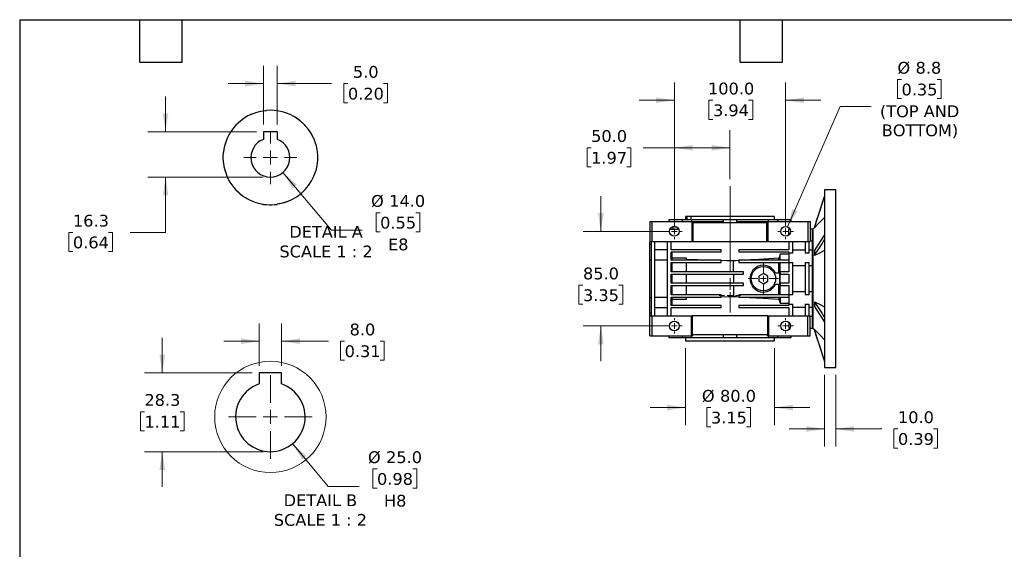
# Model space of a CAD drawing. Header units: millimetres. Extents: x 32 to 1365, y 32 to 1048.
# Tile 3 of 11: x 32 to 917, y 572 to 1048. Entities that reach past the tile are written whole.
import ezdxf

# ---------------------------------------------------------------- set-up
doc = ezdxf.new("R2010")
doc.units = ezdxf.units.MM
doc.header["$LTSCALE"] = 5
doc.linetypes.add('SLD-Center', pattern=[19.05, 15.24, -1.27, 1.27, -1.27])
doc.linetypes.add('SLD-Solid', pattern=[0])
doc.layers.add('TEXT', color=140, linetype='SLD-Solid', lineweight=25)
doc.styles.add('SLDTEXTSTYLE0', font='VERDANA.TTF')
doc.dimstyles.new('SLDDIMSTYLE10', dxfattribs={"dimtxt": 10.790039, "dimasz": 16.51, "dimexe": 0, "dimexo": 0.0625, "dimgap": 2.69751, "dimtad": 0, "dimtih": 1, "dimtoh": 1, "dimlfac": 0.4, "dimrnd": 1e-09, "dimzin": 12, "dimdsep": 46, "dimtxsty": 'SLDTEXTSTYLE0', "dimsah": 1, "dimcen": 0.09, "dimadec": 0, "dimazin": 3, "dimtfac": 1, "dimtmove": 0, "dimatfit": 0, "dimfxl": 0, "dimfrac": 2, "dimtolj": 1, "dimtzin": 12, "dimarcsym": 0})
doc.dimstyles.new('SLDDIMSTYLE2', dxfattribs={"dimtxt": 10.790039, "dimasz": 16.51, "dimexe": 0, "dimexo": 0.0625, "dimgap": 2.69751, "dimtad": 0, "dimtih": 1, "dimtoh": 1, "dimrnd": 1e-09, "dimzin": 4, "dimdsep": 46, "dimtxsty": 'SLDTEXTSTYLE0', "dimsah": 1, "dimcen": 0.09, "dimadec": 0, "dimazin": 1, "dimtfac": 1, "dimtmove": 0, "dimatfit": 0, "dimfxl": 0, "dimfrac": 2, "dimtolj": 1, "dimtzin": 12, "dimarcsym": 0})
doc.dimstyles.new('SLDDIMSTYLE4', dxfattribs={"dimtxt": 10.790039, "dimasz": 16.51, "dimexe": 0, "dimexo": 0.0625, "dimgap": 2.69751, "dimtad": 0, "dimtih": 1, "dimtoh": 1, "dimrnd": 1e-09, "dimzin": 4, "dimdsep": 46, "dimtxsty": 'SLDTEXTSTYLE0', "dimsah": 1, "dimcen": 0.09, "dimadec": 0, "dimazin": 1, "dimtfac": 1, "dimtofl": 0, "dimtmove": 0, "dimatfit": 3, "dimfxl": 0, "dimfrac": 2, "dimtolj": 1, "dimtzin": 12, "dimarcsym": 0})
doc.dimstyles.new('SLDDIMSTYLE7', dxfattribs={"dimtxt": 10.790039, "dimasz": 16.51, "dimexe": 0, "dimexo": 0.0625, "dimgap": 2.69751, "dimtad": 0, "dimtih": 1, "dimtoh": 1, "dimrnd": 1e-09, "dimzin": 12, "dimdsep": 46, "dimtxsty": 'SLDTEXTSTYLE0', "dimsah": 1, "dimcen": 0, "dimadec": 0, "dimazin": 3, "dimtfac": 1, "dimtofl": 0, "dimtmove": 0, "dimatfit": 3, "dimfxl": 0, "dimfrac": 2, "dimtolj": 1, "dimtzin": 12, "dimarcsym": 0})
doc.dimstyles.new('SLDDIMSTYLE8', dxfattribs={"dimtxt": 10.790039, "dimasz": 16.51, "dimexe": 0, "dimexo": 0.0625, "dimgap": 2.69751, "dimtad": 0, "dimtih": 1, "dimtoh": 1, "dimlfac": 0.4, "dimrnd": 1e-09, "dimzin": 4, "dimdsep": 46, "dimtxsty": 'SLDTEXTSTYLE0', "dimsah": 1, "dimcen": 0.09, "dimadec": 0, "dimazin": 1, "dimtfac": 1, "dimtmove": 0, "dimatfit": 0, "dimfxl": 0, "dimfrac": 2, "dimtolj": 1, "dimtzin": 12, "dimarcsym": 0})
doc.dimstyles.new('SLDDIMSTYLE9', dxfattribs={"dimtxt": 10.790039, "dimasz": 16.51, "dimexe": 0, "dimexo": 0.0625, "dimgap": 2.69751, "dimtad": 0, "dimtih": 1, "dimtoh": 1, "dimlfac": 0.4, "dimrnd": 1e-09, "dimzin": 4, "dimdsep": 46, "dimtxsty": 'SLDTEXTSTYLE0', "dimsah": 1, "dimcen": 0, "dimadec": 0, "dimazin": 1, "dimtfac": 1, "dimtofl": 0, "dimtmove": 0, "dimatfit": 3, "dimfxl": 0, "dimfrac": 2, "dimtolj": 1, "dimtzin": 12, "dimarcsym": 0})

# ---------------------------------------------------------------- blocks, each defined once
blk = doc.blocks.new('_D_16')
at = {"color": 7, "linetype": 'SLD-Solid', "lineweight": 0}
for p, q in [((824.37, 993.97), (820.74, 993.97)), ((820.74, 993.97), (820.74, 976.82)), ((856.43, 993.97), (860.05, 993.97)), ((860.05, 993.97), (860.05, 976.82)), ((820.74, 976.82), (824.37, 976.82)), ((860.05, 976.82), (856.43, 976.82)), ((721.97, 861.42), (769.29, 969.72)), ((769.29, 969.72), (797.07, 969.72))]:
    blk.add_line(p, q, dxfattribs=at)
at = {"color": 7, "linetype": 'SLD-Solid', "lineweight": 18}
blk.add_solid([(721.97, 861.42), (730.91, 875.54), (726.25, 877.57)], dxfattribs=at)
at = {"color": 7, "linetype": 'SLD-Solid', "lineweight": 18, "char_height": 10.583, "attachment_point": 1, "style": 'SLDTEXTSTYLE0'}
for s, insert in [('%%c', (820.71, 1009.82)), ('8.8', (837, 1009.82)), ('0.35', (824.37, 990.26)), ('(TOP AND', (805.01, 970.69)), ('BOTTOM)', (806.59, 953.55))]:
    blk.add_mtext(s, dxfattribs=dict(at, insert=insert))
blk = doc.blocks.new('_D_17')
at = {"color": 7, "linetype": 'SLD-Solid', "lineweight": 0}
for p, q in [((554.11, 857.4), (554.11, 889.15)), ((613.86, 857.4), (538.24, 857.4)), ((538.08, 809.03), (534.46, 809.03)), ((534.46, 809.03), (534.46, 791.88)), ((570.14, 809.03), (573.77, 809.03)), ((573.77, 809.03), (573.77, 791.88)), ((534.46, 791.88), (538.08, 791.88)), ((573.77, 791.88), (570.14, 791.88)), ((613.86, 772.4), (538.24, 772.4)), ((554.11, 772.4), (554.11, 740.65))]:
    blk.add_line(p, q, dxfattribs=at)
at = {"color": 7, "linetype": 'SLD-Solid', "lineweight": 18}
for points in [[(554.11, 857.4), (556.65, 873.91), (551.57, 873.91)], [(554.11, 772.4), (551.57, 755.89), (556.65, 755.89)]]:
    blk.add_solid(points, dxfattribs=at)
at = {"color": 7, "linetype": 'SLD-Solid', "lineweight": 18, "char_height": 10.583, "attachment_point": 1, "style": 'SLDTEXTSTYLE0'}
for s, insert in [('85.0', (538.08, 824.88)), ('3.35', (538.08, 805.32))]:
    blk.add_mtext(s, dxfattribs=dict(at, insert=insert))
blk = doc.blocks.new('_D_18')
at = {"color": 7, "linetype": 'SLD-Solid', "lineweight": 0}
for p, q in [((620.21, 863.75), (620.21, 991.17)), ((720.21, 863.75), (720.21, 991.17)), ((620.21, 975.3), (588.46, 975.3)), ((654.92, 975.3), (651.29, 975.3)), ((651.29, 975.3), (651.29, 958.15)), ((686.98, 975.3), (690.6, 975.3)), ((690.6, 975.3), (690.6, 958.15)), ((720.21, 975.3), (751.96, 975.3)), ((651.29, 958.15), (654.92, 958.15)), ((690.6, 958.15), (686.98, 958.15))]:
    blk.add_line(p, q, dxfattribs=at)
at = {"color": 7, "linetype": 'SLD-Solid', "lineweight": 18}
for points in [[(620.21, 975.3), (603.7, 977.84), (603.7, 972.76)], [(720.21, 975.3), (736.72, 972.76), (736.72, 977.84)]]:
    blk.add_solid(points, dxfattribs=at)
at = {"color": 7, "linetype": 'SLD-Solid', "lineweight": 18, "char_height": 10.583, "attachment_point": 1, "style": 'SLDTEXTSTYLE0'}
for s, insert in [('100.0', (650.43, 991.16)), ('3.94', (654.92, 971.59))]:
    blk.add_mtext(s, dxfattribs=dict(at, insert=insert))
blk = doc.blocks.new('_D_19')
at = {"color": 7, "linetype": 'SLD-Solid', "lineweight": 0}
for p, q in [((620.21, 863.75), (620.21, 948.46)), ((670.21, 904.5), (670.21, 948.46)), ((545.39, 932.58), (541.77, 932.58)), ((541.77, 932.58), (541.77, 915.44)), ((577.45, 932.58), (581.08, 932.58)), ((581.08, 932.58), (581.08, 915.44)), ((620.21, 932.58), (592.08, 932.58)), ((670.21, 932.58), (620.21, 932.58)), ((541.77, 915.44), (545.39, 915.44)), ((581.08, 915.44), (577.45, 915.44))]:
    blk.add_line(p, q, dxfattribs=at)
at = {"color": 7, "linetype": 'SLD-Solid', "lineweight": 18}
for points in [[(620.21, 932.58), (636.72, 930.04), (636.72, 935.12)], [(670.21, 932.58), (653.7, 935.12), (653.7, 930.04)]]:
    blk.add_solid(points, dxfattribs=at)
at = {"color": 7, "linetype": 'SLD-Solid', "lineweight": 18, "char_height": 10.583, "attachment_point": 1, "style": 'SLDTEXTSTYLE0'}
for s, insert in [('50.0', (545.39, 948.44)), ('1.97', (545.39, 928.88))]:
    blk.add_mtext(s, dxfattribs=dict(at, insert=insert))
blk = doc.blocks.new('_D_20')
at = {"color": 7, "linetype": 'SLD-Solid', "lineweight": 0}
for p, q in [((630.21, 752.55), (630.21, 683.11)), ((710.21, 752.55), (710.21, 683.11)), ((630.21, 698.98), (598.46, 698.98)), ((653.09, 698.98), (649.47, 698.98)), ((649.47, 698.98), (649.47, 681.83)), ((685.16, 698.98), (688.78, 698.98)), ((688.78, 698.98), (688.78, 681.83)), ((710.21, 698.98), (741.96, 698.98)), ((649.47, 681.83), (653.09, 681.83)), ((688.78, 681.83), (685.16, 681.83))]:
    blk.add_line(p, q, dxfattribs=at)
at = {"color": 7, "linetype": 'SLD-Solid', "lineweight": 18}
for points in [[(630.21, 698.98), (613.7, 701.52), (613.7, 696.44)], [(710.21, 698.98), (726.72, 696.44), (726.72, 701.52)]]:
    blk.add_solid(points, dxfattribs=at)
at = {"color": 7, "linetype": 'SLD-Solid', "lineweight": 18, "char_height": 10.583, "attachment_point": 1, "style": 'SLDTEXTSTYLE0'}
for s, insert in [('%%c', (644.95, 714.84)), ('80.0', (661.24, 714.84)), ('3.15', (653.09, 695.27))]:
    blk.add_mtext(s, dxfattribs=dict(at, insert=insert))
blk = doc.blocks.new('_D_21')
at = {"color": 7, "linetype": 'SLD-Solid', "lineweight": 0}
for p, q in [((755.21, 728.55), (755.21, 663.9)), ((765.21, 728.55), (765.21, 663.9)), ((755.21, 679.77), (723.46, 679.77)), ((765.21, 679.77), (806.55, 679.77)), ((821.18, 679.77), (817.55, 679.77)), ((817.55, 679.77), (817.55, 662.63)), ((853.24, 679.77), (856.86, 679.77)), ((856.86, 679.77), (856.86, 662.63)), ((817.55, 662.63), (821.18, 662.63)), ((856.86, 662.63), (853.24, 662.63))]:
    blk.add_line(p, q, dxfattribs=at)
at = {"color": 7, "linetype": 'SLD-Solid', "lineweight": 18}
for points in [[(755.21, 679.77), (738.7, 682.31), (738.7, 677.23)], [(765.21, 679.77), (781.72, 677.23), (781.72, 682.31)]]:
    blk.add_solid(points, dxfattribs=at)
at = {"color": 7, "linetype": 'SLD-Solid', "lineweight": 18, "char_height": 10.583, "attachment_point": 1, "style": 'SLDTEXTSTYLE0'}
for s, insert in [('10.0', (821.18, 695.63)), ('0.39', (821.18, 676.07))]:
    blk.add_mtext(s, dxfattribs=dict(at, insert=insert))
blk = doc.blocks.new('SW_CENTERMARKSYMBOL_19')
at = {"color": 0, "linetype": 'SLD-Solid', "lineweight": 18}
for p, q in [((0, 5.08), (0, 13.54)), ((-5.08, 0), (-13.54, 0)), ((0, 0), (-2.54, 0)), ((0, 0), (0, 2.54)), ((0, 0), (0, -2.54)), ((0, 0), (2.54, 0)), ((5.08, 0), (13.54, 0)), ((0, -5.08), (0, -13.54))]:
    blk.add_line(p, q, dxfattribs=at)
blk = doc.blocks.new('SW_CENTERMARKSYMBOL_20')
at = {"color": 0, "linetype": 'SLD-Solid', "lineweight": 18}
for p, q in [((-5.08, 0), (-6.93, 0)), ((0, 0), (-2.54, 0)), ((0, 5.08), (0, 6.93)), ((0, 0), (0, 2.54)), ((0, 0), (0, -2.54)), ((0, 0), (2.54, 0)), ((5.08, 0), (6.93, 0)), ((0, -5.08), (0, -6.93))]:
    blk.add_line(p, q, dxfattribs=at)
blk = doc.blocks.new('SW_CENTERMARKSYMBOL_21')
at = {"color": 0, "linetype": 'SLD-Solid', "lineweight": 18}
for p, q in [((-5.08, 0), (-6.93, 0)), ((0, 0), (-2.54, 0)), ((0, 5.08), (0, 6.93)), ((0, 0), (0, 2.54)), ((0, 0), (0, -2.54)), ((0, 0), (2.54, 0)), ((5.08, 0), (6.93, 0)), ((0, -5.08), (0, -6.93))]:
    blk.add_line(p, q, dxfattribs=at)
blk = doc.blocks.new('SW_CENTERMARKSYMBOL_22')
at = {"color": 0, "linetype": 'SLD-Solid', "lineweight": 18}
for p, q in [((-5.08, 0), (-6.93, 0)), ((0, 0), (-2.54, 0)), ((0, 5.08), (0, 6.93)), ((0, 0), (0, 2.54)), ((0, 0), (0, -2.54)), ((0, 0), (2.54, 0)), ((5.08, 0), (6.93, 0)), ((0, -5.08), (0, -6.93))]:
    blk.add_line(p, q, dxfattribs=at)
blk = doc.blocks.new('SW_CENTERMARKSYMBOL_23')
at = {"color": 0, "linetype": 'SLD-Solid', "lineweight": 18}
for p, q in [((-5.08, 0), (-6.93, 0)), ((0, 0), (-2.54, 0)), ((0, 5.08), (0, 6.93)), ((0, 0), (0, 2.54)), ((0, 0), (0, -2.54)), ((0, 0), (2.54, 0)), ((5.08, 0), (6.93, 0)), ((0, -5.08), (0, -6.93))]:
    blk.add_line(p, q, dxfattribs=at)
blk = doc.blocks.new('SW_CENTERMARKSYMBOL_24')
at = {"color": 0, "linetype": 'SLD-Solid', "lineweight": 18}
for p, q in [((0, 5.08), (0, 9.79)), ((-5.08, 0), (-9.79, 0)), ((0, 0), (-2.54, 0)), ((0, 0), (0, 2.54)), ((0, 0), (0, -2.54)), ((0, 0), (2.54, 0)), ((5.08, 0), (9.79, 0)), ((0, -5.08), (0, -9.79))]:
    blk.add_line(p, q, dxfattribs=at)
blk = doc.blocks.new('_D_22')
at = {"color": 7, "linetype": 'SLD-Solid', "lineweight": 0}
for p, q in [((250.83, 953.4), (250.83, 1006.14)), ((263.33, 953.4), (263.33, 1006.14)), ((250.83, 990.27), (219.08, 990.27)), ((263.33, 990.27), (312.16, 990.27)), ((326.78, 990.27), (323.15, 990.27)), ((323.15, 990.27), (323.15, 973.12)), ((358.84, 990.27), (362.46, 990.27)), ((362.46, 990.27), (362.46, 973.12)), ((323.15, 973.12), (326.78, 973.12)), ((362.46, 973.12), (358.84, 973.12))]:
    blk.add_line(p, q, dxfattribs=at)
at = {"color": 7, "linetype": 'SLD-Solid', "lineweight": 18}
for points in [[(250.83, 990.27), (234.32, 992.81), (234.32, 987.73)], [(263.33, 990.27), (279.84, 987.73), (279.84, 992.81)]]:
    blk.add_solid(points, dxfattribs=at)
at = {"color": 7, "linetype": 'SLD-Solid', "lineweight": 18, "char_height": 10.583, "attachment_point": 1, "style": 'SLDTEXTSTYLE0'}
for s, insert in [('5.0', (331.27, 1006.13)), ('0.20', (326.78, 986.56))]:
    blk.add_mtext(s, dxfattribs=dict(at, insert=insert))
blk = doc.blocks.new('_D_23')
at = {"color": 7, "linetype": 'SLD-Solid', "lineweight": 0}
for p, q in [((268.34, 910.4), (311.87, 858.57)), ((355.73, 874.24), (352.11, 874.24)), ((352.11, 874.24), (352.11, 857.09)), ((387.8, 874.24), (391.42, 874.24)), ((391.42, 874.24), (391.42, 857.09)), ((311.87, 858.57), (339.65, 858.57)), ((352.11, 857.09), (355.73, 857.09)), ((391.42, 857.09), (387.8, 857.09))]:
    blk.add_line(p, q, dxfattribs=at)
at = {"color": 7, "linetype": 'SLD-Solid', "lineweight": 18}
blk.add_solid([(268.34, 910.4), (277.01, 896.12), (280.9, 899.39)], dxfattribs=at)
at = {"color": 7, "linetype": 'SLD-Solid', "lineweight": 18, "char_height": 10.583, "attachment_point": 1, "style": 'SLDTEXTSTYLE0'}
for s, insert in [('%%c', (347.59, 890.1)), ('14.0', (363.88, 890.1)), ('0.55', (355.73, 870.53)), ('E8', (362.82, 850.97))]:
    blk.add_mtext(s, dxfattribs=dict(at, insert=insert))
blk = doc.blocks.new('_D_24')
at = {"color": 7, "linetype": 'SLD-Solid', "lineweight": 0}
for p, q in [((162.87, 947.05), (162.87, 978.8)), ((244.48, 947.05), (147, 947.05)), ((250.73, 906.3), (147, 906.3)), ((162.87, 856.48), (162.87, 906.3)), ((79.6, 856.48), (75.98, 856.48)), ((75.98, 856.48), (75.98, 839.33)), ((111.66, 856.48), (115.29, 856.48)), ((115.29, 856.48), (115.29, 839.33)), ((131.12, 856.48), (162.87, 856.48)), ((75.98, 839.33), (79.6, 839.33)), ((115.29, 839.33), (111.66, 839.33))]:
    blk.add_line(p, q, dxfattribs=at)
at = {"color": 7, "linetype": 'SLD-Solid', "lineweight": 18}
for points in [[(162.87, 947.05), (165.41, 963.56), (160.33, 963.56)], [(162.87, 906.3), (160.33, 889.79), (165.41, 889.79)]]:
    blk.add_solid(points, dxfattribs=at)
at = {"color": 7, "linetype": 'SLD-Solid', "lineweight": 18, "char_height": 10.583, "attachment_point": 1, "style": 'SLDTEXTSTYLE0'}
for s, insert in [('16.3', (79.6, 872.34)), ('0.64', (79.6, 852.77))]:
    blk.add_mtext(s, dxfattribs=dict(at, insert=insert))
blk = doc.blocks.new('SW_CENTERMARKSYMBOL_25')
at = {"color": 0, "linetype": 'SLD-Solid', "lineweight": 18}
for p, q in [((0, 12.7), (0, 23.85)), ((-12.7, 0), (-23.85, 0)), ((0, 0), (-6.35, 0)), ((0, 0), (0, 6.35)), ((0, 0), (0, -6.35)), ((0, 0), (6.35, 0)), ((12.7, 0), (23.85, 0)), ((0, -12.7), (0, -23.85))]:
    blk.add_line(p, q, dxfattribs=at)
blk = doc.blocks.new('_D_25')
at = {"color": 7, "linetype": 'SLD-Solid', "lineweight": 0}
for p, q in [((247.08, 736.44), (247.08, 774.55)), ((267.08, 736.44), (267.08, 774.55)), ((247.08, 758.67), (215.33, 758.67)), ((267.08, 758.67), (309.18, 758.67)), ((323.81, 758.67), (320.18, 758.67)), ((320.18, 758.67), (320.18, 741.52)), ((355.87, 758.67), (359.49, 758.67)), ((359.49, 758.67), (359.49, 741.52)), ((320.18, 741.52), (323.81, 741.52)), ((359.49, 741.52), (355.87, 741.52))]:
    blk.add_line(p, q, dxfattribs=at)
at = {"color": 7, "linetype": 'SLD-Solid', "lineweight": 18}
for points in [[(247.08, 758.67), (230.57, 761.21), (230.57, 756.13)], [(267.08, 758.67), (283.59, 756.13), (283.59, 761.21)]]:
    blk.add_solid(points, dxfattribs=at)
at = {"color": 7, "linetype": 'SLD-Solid', "lineweight": 18, "char_height": 10.583, "attachment_point": 1, "style": 'SLDTEXTSTYLE0'}
for s, insert in [('8.0', (328.3, 774.53)), ('0.31', (323.81, 754.96))]:
    blk.add_mtext(s, dxfattribs=dict(at, insert=insert))
blk = doc.blocks.new('_D_26')
at = {"color": 7, "linetype": 'SLD-Solid', "lineweight": 0}
for p, q in [((277.08, 666.58), (309.07, 628.16)), ((352.94, 643.83), (349.31, 643.83)), ((349.31, 643.83), (349.31, 626.68)), ((385, 643.83), (388.62, 643.83)), ((388.62, 643.83), (388.62, 626.68)), ((309.07, 628.16), (336.85, 628.16)), ((349.31, 626.68), (352.94, 626.68)), ((388.62, 626.68), (385, 626.68))]:
    blk.add_line(p, q, dxfattribs=at)
at = {"color": 7, "linetype": 'SLD-Solid', "lineweight": 18}
blk.add_solid([(277.08, 666.58), (285.69, 652.27), (289.6, 655.52)], dxfattribs=at)
at = {"color": 7, "linetype": 'SLD-Solid', "lineweight": 18, "char_height": 10.583, "attachment_point": 1, "style": 'SLDTEXTSTYLE0'}
for s, insert in [('%%c', (344.79, 659.69)), ('25.0', (361.08, 659.69)), ('0.98', (352.94, 640.12)), ('H8', (359.18, 620.56))]:
    blk.add_mtext(s, dxfattribs=dict(at, insert=insert))
blk = doc.blocks.new('_D_27')
at = {"color": 7, "linetype": 'SLD-Solid', "lineweight": 0}
for p, q in [((159.9, 730.09), (159.9, 761.84)), ((240.73, 730.09), (144.03, 730.09)), ((143.87, 695.29), (140.25, 695.29)), ((140.25, 695.29), (140.25, 678.14)), ((175.93, 695.29), (179.56, 695.29)), ((179.56, 695.29), (179.56, 678.14)), ((140.25, 678.14), (143.87, 678.14)), ((179.56, 678.14), (175.93, 678.14)), ((250.73, 659.34), (144.03, 659.34)), ((159.9, 659.34), (159.9, 627.59))]:
    blk.add_line(p, q, dxfattribs=at)
at = {"color": 7, "linetype": 'SLD-Solid', "lineweight": 18}
for points in [[(159.9, 730.09), (162.44, 746.6), (157.36, 746.6)], [(159.9, 659.34), (157.36, 642.83), (162.44, 642.83)]]:
    blk.add_solid(points, dxfattribs=at)
at = {"color": 7, "linetype": 'SLD-Solid', "lineweight": 18, "char_height": 10.583, "attachment_point": 1, "style": 'SLDTEXTSTYLE0'}
for s, insert in [('28.3', (143.87, 711.15)), ('1.11', (143.87, 691.58))]:
    blk.add_mtext(s, dxfattribs=dict(at, insert=insert))
blk = doc.blocks.new('SW_CENTERMARKSYMBOL_26')
at = {"color": 0, "linetype": 'SLD-Solid', "lineweight": 18}
for p, q in [((0, 12.7), (0, 37.6)), ((-12.7, 0), (-37.6, 0)), ((0, 0), (-6.35, 0)), ((0, 0), (0, 6.35)), ((0, 0), (0, -6.35)), ((0, 0), (6.35, 0)), ((12.7, 0), (37.6, 0)), ((0, -12.7), (0, -37.6))]:
    blk.add_line(p, q, dxfattribs=at)

msp = doc.modelspace()

# ---------------------------------------------------------------- linework, layer by layer
for p, q in [((239.428, 962.461), (243.95, 964.221)), ((263.333, 947.051), (250.833, 947.051)), ((250.833, 947.051), (250.833, 940.147)), ((263.333, 940.147), (263.333, 947.051)), ((214.583, 923.801), (214.86, 928.646)), ((214.86, 918.957), (214.583, 923.801)), ((299.514, 926.227), (299.514, 921.375)), ((765.214, 894.901), (755.214, 894.901)), ((755.214, 894.901), (755.214, 734.901)), ((765.214, 734.901), (765.214, 894.901)), ((755.149, 889.401), (746.044, 861.381)), ((755.171, 889.401), (755.214, 889.401)), ((615.214, 867.901), (615.214, 866.401)), ((615.5, 867.901), (615.214, 867.901)), ((615.5, 866.401), (615.5, 867.901)), ((627.565, 867.901), (615.5, 867.901)), ((627.565, 866.401), (627.565, 867.901)), ((635.799, 867.901), (627.565, 867.901)), ((630.214, 870.901), (630.214, 867.901)), ((631.857, 870.901), (630.214, 870.901)), ((631.857, 867.901), (631.857, 870.901)), ((635.067, 870.901), (631.857, 870.901)), ((635.067, 870.901), (635.067, 867.901)), ((710.214, 870.901), (635.067, 870.901)), ((635.799, 866.401), (635.799, 867.901)), ((664.212, 867.901), (635.799, 867.901)), ((664.212, 867.901), (664.212, 865.901)), ((676.215, 867.901), (664.212, 867.901)), ((676.215, 865.901), (676.215, 867.901)), ((704.629, 867.901), (676.215, 867.901)), ((704.629, 867.901), (704.629, 866.401)), ((713.116, 867.901), (704.629, 867.901)), ((710.214, 867.901), (710.214, 870.901)), ((713.116, 866.401), (713.116, 867.901)), ((724.885, 867.901), (713.116, 867.901)), ((724.885, 867.901), (724.885, 866.401)), ((725.214, 867.901), (724.885, 867.901)), ((725.214, 866.401), (725.214, 867.901)), ((598.214, 866.401), (598.214, 848.401)), ((598.214, 866.401), (600.214, 866.401)), ((600.214, 848.401), (600.214, 866.401)), ((600.214, 866.401), (636.214, 866.401)), ((616.306, 859.401), (624.122, 859.401)), ((618.921, 861.401), (618.921, 859.401)), ((622.023, 861.401), (618.921, 861.401)), ((636.214, 848.401), (636.214, 866.401)), ((637.214, 865.401), (636.214, 866.401)), ((664.212, 865.901), (636.714, 865.901)), ((637.214, 848.401), (637.214, 865.401)), ((637.214, 865.401), (703.214, 865.401)), ((703.714, 865.901), (676.215, 865.901)), ((703.214, 865.401), (704.214, 866.401)), ((703.214, 848.401), (703.214, 865.401)), ((704.214, 866.401), (704.214, 848.401)), ((704.214, 866.401), (740.214, 866.401)), ((724.122, 859.401), (723.214, 859.401)), ((723.214, 854.196), (723.214, 859.401)), ((740.214, 866.401), (740.214, 848.401)), ((740.214, 866.401), (742.214, 866.401)), ((742.214, 866.401), (742.214, 848.401)), ((744.214, 859.401), (742.214, 859.401)), ((744.764, 859.401), (744.214, 859.401)), ((744.214, 859.401), (744.214, 770.401)), ((746.044, 860.681), (744.764, 859.401)), ((744.764, 859.401), (744.764, 770.401)), ((746.044, 861.381), (746.044, 861.27)), ((746.044, 861.27), (746.044, 860.612)), ((746.044, 839.978), (755.214, 854.097)), ((598.214, 848.401), (599.214, 848.401)), ((598.214, 845.589), (598.214, 848.401)), ((599.214, 845.589), (598.214, 845.589)), ((598.214, 831.945), (598.214, 845.589)), ((599.214, 848.401), (600.214, 848.401)), ((599.214, 848.401), (599.214, 781.401)), ((600.214, 848.401), (636.214, 848.401)), ((602.714, 781.401), (602.714, 848.401)), ((613.714, 848.401), (613.714, 781.401)), ((617.214, 840.901), (617.214, 848.401)), ((662.214, 840.901), (617.214, 840.901)), ((636.214, 848.401), (637.214, 848.401)), ((637.214, 848.401), (703.214, 848.401)), ((662.214, 838.901), (662.214, 840.901)), ((723.214, 840.901), (678.214, 840.901)), ((678.214, 840.901), (678.214, 838.901)), ((703.214, 848.401), (704.214, 848.401)), ((704.214, 848.401), (740.214, 848.401)), ((723.214, 848.401), (723.214, 840.901)), ((726.714, 837.95), (726.714, 848.401)), ((737.714, 848.401), (737.714, 837.95)), ((740.214, 848.401), (741.214, 848.401)), ((741.214, 848.401), (742.214, 848.401)), ((741.214, 848.401), (741.214, 837.95)), ((742.214, 848.867), (744.214, 848.867)), ((598.214, 831.945), (599.214, 831.945)), ((598.214, 797.856), (598.214, 831.945)), ((613.714, 840.747), (602.714, 840.747)), ((602.714, 831.945), (613.714, 831.945)), ((617.214, 838.901), (662.214, 838.901)), ((617.214, 831.401), (617.214, 838.901)), ((617.214, 831.945), (618.214, 831.945)), ((618.214, 831.945), (618.214, 838.901)), ((631.214, 833.388), (618.214, 833.388)), ((618.214, 831.401), (618.214, 831.945)), ((631.214, 831.401), (631.214, 833.388)), ((678.214, 838.901), (723.214, 838.901)), ((714.254, 831.401), (714.254, 833.388)), ((723.214, 836.942), (715.214, 836.942)), ((715.214, 831.401), (715.214, 836.942)), ((723.214, 838.901), (723.214, 837.95)), ((726.714, 837.95), (723.214, 837.95)), ((723.214, 837.95), (723.214, 829.351)), ((737.714, 840.651), (726.714, 840.651)), ((741.214, 837.95), (737.714, 837.95)), ((744.214, 840.651), (741.214, 840.651)), ((746.044, 839.978), (746.044, 835.629)), ((746.044, 835.629), (746.044, 835.591)), ((662.214, 831.401), (617.214, 831.401)), ((617.214, 829.401), (662.214, 829.401)), ((617.214, 820.901), (617.214, 829.401)), ((618.214, 820.901), (618.214, 829.401)), ((631.214, 820.901), (631.214, 829.401)), ((662.214, 829.401), (662.214, 831.401)), ((673.464, 820.901), (673.464, 830.897)), ((678.214, 831.401), (678.214, 829.401)), ((723.214, 831.401), (678.214, 831.401)), ((678.214, 829.401), (723.214, 829.401)), ((714.254, 819.901), (714.254, 829.401)), ((715.214, 820.901), (715.214, 829.401)), ((723.214, 829.351), (726.714, 829.351)), ((723.214, 829.351), (723.214, 820.901)), ((726.714, 800.45), (726.714, 829.351)), ((726.714, 826.651), (737.714, 826.651)), ((737.714, 829.351), (741.214, 829.351)), ((737.714, 829.351), (737.714, 800.45)), ((741.214, 829.351), (741.214, 800.45)), ((741.214, 826.651), (744.214, 826.651)), ((682.214, 820.901), (617.214, 820.901)), ((617.214, 818.901), (682.214, 818.901)), ((617.214, 810.901), (617.214, 818.901)), ((618.214, 810.901), (618.214, 818.901)), ((631.214, 810.901), (631.214, 818.901)), ((673.464, 818.901), (673.464, 810.901)), ((682.214, 818.901), (682.214, 820.901)), ((700.214, 819.519), (696.214, 817.21)), ((696.214, 817.21), (696.214, 812.591)), ((704.214, 817.21), (700.214, 819.519)), ((704.214, 812.591), (704.214, 817.21)), ((714.808, 819.901), (711.123, 819.901)), ((715.214, 820.901), (715.214, 818.901)), ((723.214, 820.901), (715.214, 820.901)), ((715.214, 818.901), (723.214, 818.901)), ((715.214, 810.901), (715.214, 818.901)), ((723.214, 818.901), (723.214, 810.901)), ((682.214, 810.901), (617.214, 810.901)), ((617.214, 808.901), (682.214, 808.901)), ((617.214, 800.401), (617.214, 808.901)), ((618.214, 800.401), (618.214, 808.901)), ((631.214, 800.401), (631.214, 808.901)), ((673.464, 808.901), (673.464, 798.904)), ((682.214, 808.901), (682.214, 810.901)), ((696.214, 812.591), (700.214, 810.282)), ((700.214, 810.282), (704.214, 812.591)), ((711.123, 809.901), (714.808, 809.901)), ((714.254, 800.401), (714.254, 809.901)), ((723.214, 810.901), (715.214, 810.901)), ((715.214, 810.901), (715.214, 808.901)), ((715.214, 808.901), (723.214, 808.901)), ((715.214, 800.401), (715.214, 808.901)), ((723.214, 808.901), (723.214, 800.45)), ((598.214, 797.856), (599.214, 797.856)), ((598.214, 784.212), (598.214, 797.856)), ((613.714, 797.856), (602.714, 797.856)), ((662.214, 800.401), (617.214, 800.401)), ((617.214, 798.401), (662.214, 798.401)), ((617.214, 790.901), (617.214, 798.401)), ((617.214, 797.856), (618.214, 797.856)), ((618.214, 797.856), (618.214, 798.401)), ((618.214, 790.901), (618.214, 797.856)), ((631.214, 796.413), (631.214, 798.401)), ((662.214, 798.401), (662.214, 800.401)), ((723.214, 800.401), (678.214, 800.401)), ((678.214, 800.401), (678.214, 798.401)), ((678.214, 798.401), (723.214, 798.401)), ((714.254, 798.401), (714.254, 796.413)), ((715.214, 798.401), (715.214, 792.859)), ((726.714, 800.45), (723.214, 800.45)), ((723.214, 800.45), (723.214, 791.851)), ((737.714, 803.15), (726.714, 803.15)), ((741.214, 800.45), (737.714, 800.45)), ((744.214, 803.15), (741.214, 803.15)), ((602.714, 789.054), (613.714, 789.054)), ((662.214, 790.901), (617.214, 790.901)), ((617.214, 788.901), (662.214, 788.901)), ((617.214, 781.401), (617.214, 788.901)), ((618.214, 796.413), (631.214, 796.413)), ((662.214, 788.901), (662.214, 790.901)), ((678.214, 790.901), (678.214, 788.901)), ((723.214, 790.901), (678.214, 790.901)), ((678.214, 788.901), (723.214, 788.901)), ((715.214, 792.859), (723.214, 792.859)), ((723.214, 791.851), (726.714, 791.851)), ((723.214, 791.851), (723.214, 790.901)), ((723.214, 788.901), (723.214, 781.401)), ((726.714, 781.401), (726.714, 791.851)), ((726.714, 789.151), (737.714, 789.151)), ((737.714, 791.851), (741.214, 791.851)), ((737.714, 791.851), (737.714, 781.401)), ((741.214, 791.851), (741.214, 781.401)), ((741.214, 789.151), (744.214, 789.151)), ((746.044, 794.21), (746.044, 794.172)), ((746.044, 794.172), (746.044, 789.823)), ((746.044, 789.823), (755.214, 775.704)), ((598.214, 784.212), (599.214, 784.212)), ((598.214, 781.401), (598.214, 784.212)), ((598.214, 763.401), (598.214, 781.401)), ((598.214, 781.401), (599.214, 781.401)), ((599.214, 781.401), (600.214, 781.401)), ((600.214, 763.401), (600.214, 781.401)), ((600.214, 781.401), (635.214, 781.401)), ((635.214, 781.401), (635.214, 763.401)), ((635.214, 781.401), (636.214, 781.401)), ((636.214, 781.401), (636.214, 763.401)), ((704.214, 781.401), (636.214, 781.401)), ((704.214, 763.401), (704.214, 781.401)), ((704.214, 781.401), (705.214, 781.401)), ((705.214, 763.401), (705.214, 781.401)), ((705.214, 781.401), (740.214, 781.401)), ((740.214, 763.401), (740.214, 781.401)), ((740.214, 781.401), (741.214, 781.401)), ((741.214, 781.401), (742.214, 781.401)), ((742.214, 763.401), (742.214, 781.401)), ((744.214, 780.934), (742.214, 780.934)), ((723.214, 775.606), (723.214, 770.472)), ((723.214, 770.472), (724.158, 770.472)), ((742.214, 770.401), (744.214, 770.401)), ((744.214, 770.401), (744.764, 770.401)), ((744.764, 770.401), (746.044, 769.121)), ((598.214, 763.401), (600.214, 763.401)), ((600.214, 763.401), (635.214, 763.401)), ((615.214, 763.401), (615.214, 761.901)), ((615.214, 761.901), (615.542, 761.901)), ((615.542, 761.901), (615.542, 763.401)), ((615.542, 761.901), (627.311, 761.901)), ((627.311, 763.401), (627.311, 761.901)), ((627.311, 761.901), (635.799, 761.901)), ((630.214, 761.901), (630.214, 758.901)), ((636.214, 763.401), (635.214, 763.401)), ((635.799, 761.901), (635.799, 763.401)), ((635.799, 761.901), (664.212, 761.901)), ((636.214, 763.401), (637.214, 764.401)), ((703.214, 764.401), (637.214, 764.401)), ((664.212, 764.401), (664.212, 761.901)), ((664.212, 761.901), (676.215, 761.901)), ((676.215, 761.901), (676.215, 764.401)), ((676.215, 761.901), (704.629, 761.901)), ((704.214, 763.401), (703.214, 764.401)), ((705.214, 763.401), (704.214, 763.401)), ((704.629, 763.401), (704.629, 761.901)), ((704.629, 761.901), (713.116, 761.901)), ((705.214, 763.401), (740.214, 763.401)), ((710.214, 758.901), (710.214, 761.901)), ((713.116, 761.901), (713.116, 763.401)), ((713.116, 761.901), (724.885, 761.901)), ((724.885, 763.401), (724.885, 761.901)), ((724.885, 761.901), (725.214, 761.901)), ((725.214, 761.901), (725.214, 763.401)), ((740.214, 763.401), (742.214, 763.401)), ((746.044, 769.189), (746.044, 768.531)), ((746.044, 768.531), (746.044, 768.421)), ((746.044, 768.421), (755.149, 740.401)), ((630.214, 758.901), (670.214, 758.901)), ((670.214, 758.901), (710.214, 758.901)), ((755.171, 740.401), (755.214, 740.401)), ((755.214, 734.901), (765.214, 734.901)), ((247.083, 730.093), (247.083, 720.2)), ((267.083, 730.093), (247.083, 730.093)), ((267.083, 720.2), (267.083, 730.093))]:
    msp.add_line(p, q)
at = {"color": 7, "linetype": 'SLD-Center', "lineweight": 18}
msp.add_line((670.214, 898.151), (670.214, 784.401), dxfattribs=at)
at = {"flags": 128}
for points in [[(243.95, 964.221), (248.643, 965.455), (253.446, 966.145)], [(297.862, 935.775), (298.961, 931.048), (299.514, 926.228)], [(299.514, 921.375), (298.961, 916.554), (297.862, 911.828)], [(272.503, 884.197), (267.888, 882.697), (263.132, 881.734)], [(755.214, 869.794), (750.078, 864.652), (746.044, 860.612)], [(653.557, 831.401), (641.045, 831.717), (631.214, 831.965)], [(714.254, 833.388), (696.024, 832.276), (681.7, 831.401)], [(715.214, 836.942), (714.676, 834.952), (714.254, 833.388)], [(755.214, 840.182), (750.078, 837.611), (746.044, 835.591)], [(673.464, 830.897), (667.164, 831.056), (662.214, 831.182)], [(678.214, 831.187), (675.554, 831.025), (673.464, 830.897)], [(631.214, 797.836), (643.726, 798.152), (653.557, 798.401)], [(662.214, 798.619), (668.514, 798.779), (673.464, 798.904)], [(673.464, 798.904), (676.124, 798.741), (678.214, 798.614)], [(681.7, 798.401), (699.93, 797.287), (714.254, 796.413)], [(746.044, 794.21), (751.179, 791.639), (755.214, 789.619)], [(746.044, 769.189), (751.179, 764.047), (755.214, 760.007)]]:
    msp.add_lwpolyline(points, dxfattribs=at)
at = {"color": 7, "linetype": 'SLD-Solid', "lineweight": 18}
for centre, radius in [((257.083, 923.801), 42.5), ((257.083, 690.593), 50.062)]:
    msp.add_circle(centre, radius, dxfattribs=at)
for centre, radius in [((620.214, 857.401), 4.39), ((720.214, 857.401), 4.39), ((700.214, 814.901), 11), ((620.214, 772.401), 4.39), ((720.214, 772.401), 4.39)]:
    msp.add_circle(centre, radius)
for centre, radius, start, end in [((257.083, 923.801), 42.5, 16.363688, 94.90899), ((257.083, 923.801), 42.5, 114.545504, 173.454505), ((257.083, 923.801), 17.5, 110.924833, 69.075167), ((257.083, 923.801), 42.5, 186.545496, 251.999958), ((257.083, 923.801), 42.5, 291.272761, 343.63631), ((257.083, 923.801), 42.5, 252.000029, 278.181756), ((700.214, 814.901), 12, 24.624318, 335.375682), ((257.083, 690.593), 31.25, 108.662926, 71.337074)]:
    msp.add_arc(centre, radius, start, end)
for points in [[(755.171, 889.401), (752.127, 880.024), (749.084, 870.648), (746.044, 861.27)], [(746.044, 835.629), (749.099, 840.338), (752.156, 845.047), (755.214, 849.755)], [(714.808, 819.901), (714.71, 816.567), (714.71, 813.234), (714.808, 809.901)], [(714.254, 796.413), (714.574, 795.228), (714.894, 794.044), (715.214, 792.859)], [(746.044, 794.172), (749.099, 789.463), (752.156, 784.755), (755.214, 780.046)], [(746.044, 768.531), (749.084, 759.153), (752.127, 749.777), (755.171, 740.401)]]:
    msp.add_open_spline(points, degree=3)
at = {"layer": 'TEXT'}
for p, q in [((31.75, 1047.75), (1365.25, 1047.75)), ((31.75, 1047.75), (31.75, 31.75)), ((139.7, 1009.65), (139.7, 1047.75)), ((177.8, 1009.65), (177.8, 1047.75)), ((679.45, 1009.65), (679.45, 1047.75)), ((717.55, 1009.65), (717.55, 1047.75)), ((139.7, 1009.65), (177.8, 1009.65)), ((679.45, 1009.65), (717.55, 1009.65))]:
    msp.add_line(p, q, dxfattribs=at)

# ---------------------------------------------------------------- block references
at = {"color": 7, "linetype": 'Continuous', "lineweight": 0}
for name, p in [('SW_CENTERMARKSYMBOL_25', (257.083, 923.801)), ('SW_CENTERMARKSYMBOL_21', (620.214, 857.401)), ('SW_CENTERMARKSYMBOL_20', (720.214, 857.401)), ('SW_CENTERMARKSYMBOL_19', (700.214, 814.901)), ('SW_CENTERMARKSYMBOL_24', (670.214, 799.901)), ('SW_CENTERMARKSYMBOL_23', (620.214, 772.401)), ('SW_CENTERMARKSYMBOL_22', (720.214, 772.401)), ('SW_CENTERMARKSYMBOL_26', (257.083, 690.593))]:
    msp.add_blockref(name, p, dxfattribs=at)

# ---------------------------------------------------------------- texts
at = {"color": 7, "linetype": 'Continuous', "lineweight": 0, "char_height": 10.58333, "attachment_point": 2, "style": 'SLDTEXTSTYLE0'}
for s, insert in [('DETAIL A^JSCALE 1 : 2', (307.095, 862.298)), ('DETAIL B^JSCALE 1 : 2', (302.032, 620.947))]:
    msp.add_mtext(s, dxfattribs=dict(at, insert=insert))

# ---------------------------------------------------------------- dimensions: what is measured, and where the dimension line sits
at = {"color": 7, "linetype": 'SLD-Solid', "lineweight": 18}
for p1, p2, text, dimstyle, picture, middle in [((718.456, 853.378), (721.972, 861.423), '<>\\P(TOP AND\\PBOTTOM)', 'SLDDIMSTYLE7', '_D_16', (840.397, 975.298)), ((245.828, 937.202), (268.338, 910.401), '<>\\PE8', 'SLDDIMSTYLE9', '_D_23', (371.765, 864.148)), ((237.086, 714.607), (277.08, 666.579), '<>\\PH8', 'SLDDIMSTYLE9', '_D_26', (368.969, 633.736))]:
    dim = msp.add_diameter_dim_2p(p1=p1, p2=p2, text=text, dimstyle=dimstyle, dxfattribs=at)
    dim.commit()
    dim.dimension.update_dxf_attribs({"geometry": picture, "text_midpoint": middle, "dimtype": 163})
for base, p1, p2, dimstyle, picture, middle in [((250.833, 990.268), (263.333, 947.051), (250.833, 947.051), 'SLDDIMSTYLE8', '_D_22', (342.81, 990.268)), ((720.214, 975.298), (620.214, 857.401), (720.214, 857.401), 'SLDDIMSTYLE2', '_D_18', (670.949, 975.298)), ((620.214, 932.584), (670.214, 898.151), (620.214, 857.401), 'SLDDIMSTYLE4', '_D_19', (561.421, 932.584)), ((247.083, 758.67), (267.083, 730.093), (247.083, 730.093), 'SLDDIMSTYLE8', '_D_25', (339.839, 758.67)), ((765.214, 679.775), (755.214, 734.901), (765.214, 734.901), 'SLDDIMSTYLE2', '_D_21', (837.207, 679.775))]:
    dim = msp.add_linear_dim(base=base, p1=p1, p2=p2, dimstyle=dimstyle, dxfattribs=at)
    dim.commit()
    dim.dimension.update_dxf_attribs({"geometry": picture, "text_midpoint": middle, "dimtype": 160})
for base, p1, p2, dimstyle, picture, middle in [((162.873, 906.301), (250.833, 947.051), (257.083, 906.301), 'SLDDIMSTYLE10', '_D_24', (162.873, 856.482)), ((554.111, 857.401), (620.214, 772.401), (620.214, 857.401), 'SLDDIMSTYLE2', '_D_17', (554.111, 809.027)), ((159.902, 659.343), (247.083, 730.093), (257.083, 659.343), 'SLDDIMSTYLE10', '_D_27', (159.902, 695.288))]:
    dim = msp.add_linear_dim(base=base, p1=p1, p2=p2, angle=90, dimstyle=dimstyle, dxfattribs=at)
    dim.commit()
    dim.dimension.update_dxf_attribs({"geometry": picture, "text_midpoint": middle, "dimtype": 160})
dim = msp.add_linear_dim(base=(630.214, 698.982), p1=(710.214, 758.901), p2=(630.214, 758.901), text='%%c<>', dimstyle='SLDDIMSTYLE2', dxfattribs=at)
dim.commit()
dim.dimension.update_dxf_attribs({"geometry": '_D_20', "text_midpoint": (669.124, 698.982), "dimtype": 160})

doc.saveas('drawing.dxf')
